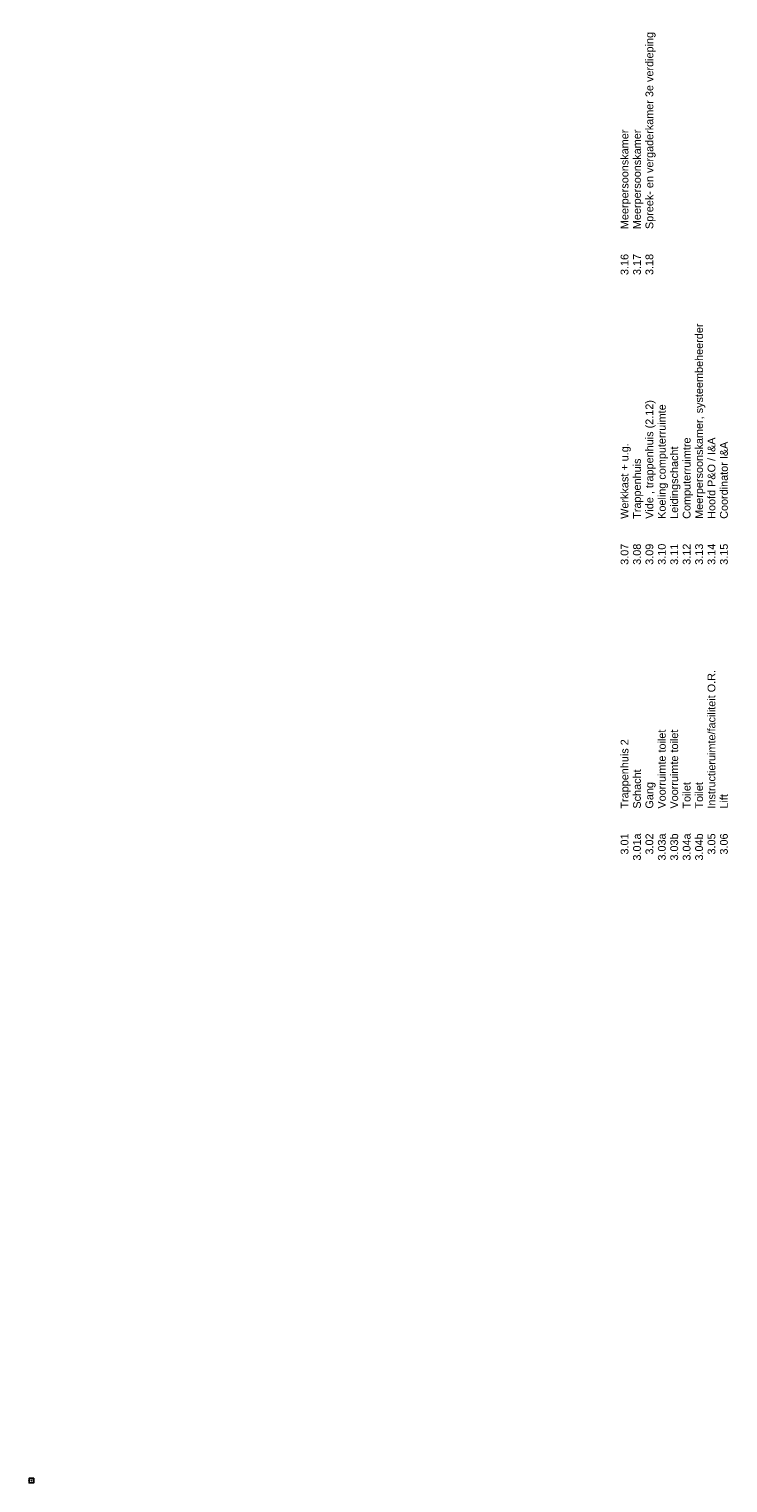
# Model space of a CAD drawing. Extents: x -101594 to 410648, y -2831 to 169921.
# Tile 28 of 31: x 75517 to 105225, y 32147 to 93937. Entities that reach past the tile are written whole.
import ezdxf
from ezdxf.enums import TextEntityAlignment as Align

# ---------------------------------------------------------------- set-up
doc = ezdxf.new("R2010")
doc.units = 0
doc.header["$LTSCALE"] = 50
doc.header["$MEASUREMENT"] = 0
doc.header["$PDSIZE"] = -1
doc.layers.get('0').update_dxf_attribs({"linetype": 'CONTINUOUS'})
for name, color, linetype in [('A--A28--_F-2--', 7, 'CONTINUOUS'), ('A--L28--_F-2--', 7, 'CONTINUOUS'), ('A--T$1A-_F123-_0_25MM', 2, 'CONTINUOUS'), ('X--LR---_CP', 7, 'CONTINUOUS')]:
    doc.layers.add(name, color=color, linetype=linetype)
doc.styles.add('EB1', font='arial.ttf')

# ---------------------------------------------------------------- blocks, each defined once
blk = doc.blocks.new('Q020593-')
at = {"layer": 'A--A28--_F-2--', "color": 3, "linetype": 'Continuous'}
for points in [[(-90, 90), (-100, -100), (-100, 100)], [(-90, 90), (-100, 100), (100, 100)], [(-90, 90), (-90, -90), (-100, -100)], [(100, 100), (90, 90), (-90, 90)], [(100, 100), (100, -100), (90, 90)], [(100, -100), (90, -90), (90, 90)], [(100, -100), (-100, -100), (-90, -90)], [(100, -100), (-90, -90), (90, -90)]]:
    blk.add_solid(points, dxfattribs=at)
at = {"layer": 'A--L28--_F-2--', "color": 3, "linetype": 'Continuous'}
blk.add_lwpolyline([(-100, -100), (-90, -90), (-90, 90), (90, 90), (90, -90), (-90, -90), (-100, -100), (100, -100), (100, 100), (-100, 100)], close=True, dxfattribs=at)
at = {"layer": 'X--LR---_CP', "color": 4, "linetype": 'Continuous'}
for p in [(-100, 0), (0, 0), (100, 0)]:
    blk.add_point(p, dxfattribs=at)

msp = doc.modelspace()

# ---------------------------------------------------------------- block references
msp.add_blockref('Q020593-', (75616.9, 32246.8))

# ---------------------------------------------------------------- texts
at = {"layer": 'A--T$1A-_F123-_0_25MM', "style": 'EB1'}
for s, p in [('Spreek- en vergaderkamer 3e verdieping', (102051.5, 85436.7)), ('Meerpersoonskamer', (100995.5, 85436.7)), ('Meerpersoonskamer', (101523.5, 85436.7)), ('Meerpersoonskamer, systeembeheerder', (104163.5, 73121.9)), ('Vide , trappenhuis (2.12)', (102051.5, 73121.9)), ('Koeling computerruimte', (102579.5, 73121.9)), ('Computerruimtre', (103635.5, 73121.9)), ('Werkkast + u.g.', (100995.5, 73121.9)), ('Leidingschacht', (103107.5, 73121.9)), ('Hoofd P&O / I&A', (104691.5, 73121.9)), ('Coordinator I&A', (105219.5, 73121.9)), ('Trappenhuis', (101523.5, 73121.9)), ('Instructieruimte/faciliteit O.R.', (104691.5, 60807)), ('Trappenhuis 2', (100995.5, 60807)), ('Schacht', (101523.5, 60807)), ('Toilet', (103635.5, 60807)), ('Toilet', (104163.5, 60807)), ('Lift', (105219.5, 60807))]:
    msp.add_text(s, height=330, rotation=90, dxfattribs=at).set_placement(p)
for s, p in [('3.16', (100995.5, 84380.7)), ('3.17', (101523.5, 84380.7)), ('3.18', (102051.5, 84380.7)), ('3.07', (100995.5, 72065.9)), ('3.08', (101523.5, 72065.9)), ('3.09', (102051.5, 72065.9)), ('3.10', (102579.5, 72065.9)), ('3.11', (103107.5, 72065.9)), ('3.12', (103635.5, 72065.9)), ('3.13', (104163.5, 72065.9)), ('3.14', (104691.5, 72065.9)), ('3.15', (105219.5, 72065.9)), ('3.01', (100995.5, 59751)), ('3.01a', (101523.5, 59751)), ('3.02', (102051.5, 59751)), ('3.03a', (102579.5, 59751)), ('3.03b', (103107.5, 59751)), ('3.04a', (103635.5, 59751)), ('3.04b', (104163.5, 59751)), ('3.05', (104691.5, 59751)), ('3.06', (105219.5, 59751))]:
    msp.add_text(s, height=330, rotation=90, dxfattribs=at).set_placement(p, align=Align.RIGHT)
at = {"layer": 'A--T$1A-_F123-_0_25MM', "color": 2, "style": 'EB1'}
for s, p in [('Voorruimte toilet', (102579.5, 60807)), ('Voorruimte toilet', (103107.5, 60807)), ('Gang', (102051.5, 60807))]:
    msp.add_text(s, height=330, rotation=90, dxfattribs=at).set_placement(p)

doc.saveas('drawing.dxf')
